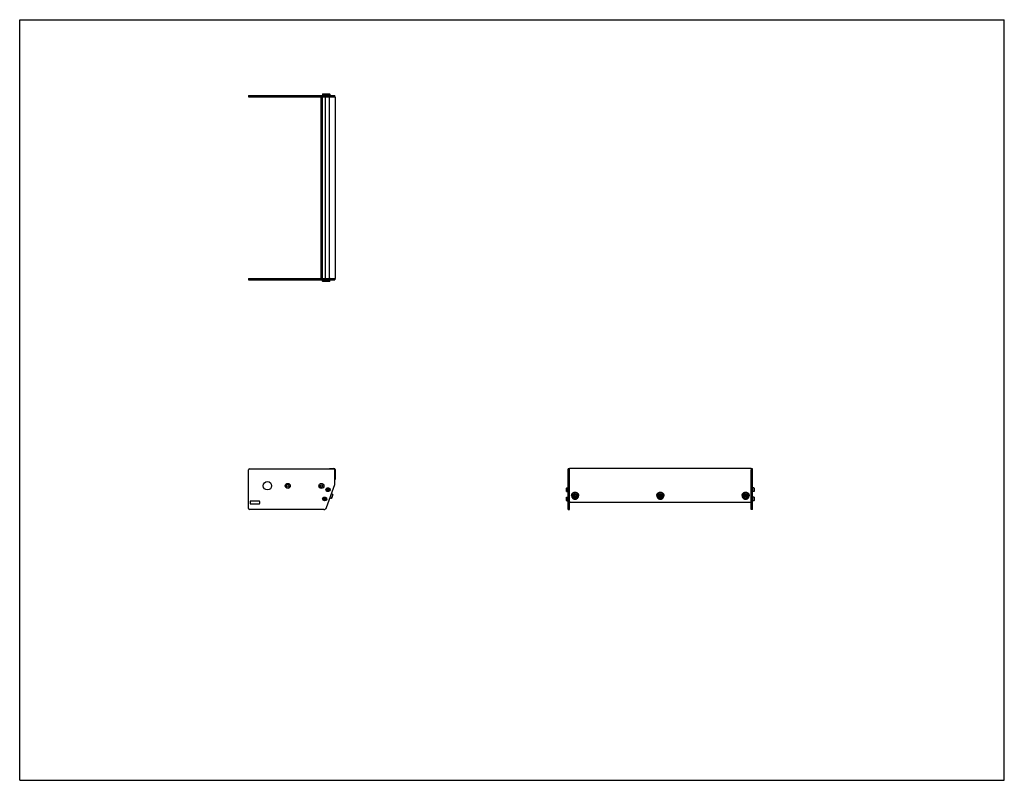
# Model space of a CAD drawing. Header units: inches. Extents: x 0 to 88, y 0 to 68.
import ezdxf

# ---------------------------------------------------------------- set-up
doc = ezdxf.new("R2010")
doc.units = ezdxf.units.IN
doc.header["$LTSCALE"] = 4.84
doc.header["$MEASUREMENT"] = 0
doc.layers.get('0').update_dxf_attribs({"linetype": 'CONTINUOUS'})
for name, color, linetype in [('351200_DEFAULT_AS_MACHINED__BL0', 7, 'CONTINUOUS'), ('351201_BL1', 7, 'CONTINUOUS'), ('351202_WW_351202_16_BL5', 7, 'CONTINUOUS'), ('351203_WW_351203_16_BL8', 7, 'CONTINUOUS'), ('605279P_BL11', 7, 'CONTINUOUS'), ('605279P_BL13', 7, 'CONTINUOUS'), ('605279P_BL9', 7, 'CONTINUOUS'), ('9505XXM_950512M_BL2', 7, 'CONTINUOUS'), ('9505XXM_950512M_BL3', 7, 'CONTINUOUS'), ('9505XXM_950512M_BL6', 7, 'CONTINUOUS'), ('9505XXM_950512M_BL7', 7, 'CONTINUOUS'), ('9506XXM_950612M_BL10', 7, 'CONTINUOUS'), ('9506XXM_950612M_BL12', 7, 'CONTINUOUS'), ('9506XXM_950612M_BL4', 7, 'CONTINUOUS')]:
    doc.layers.add(name, color=color, linetype=linetype)

# ---------------------------------------------------------------- blocks, each defined once
blk = doc.blocks.new('351200_DEFAULT_AS_MACHINED__BL0', base_point=(34.801, 34.538))
at = {"layer": '351200_DEFAULT_AS_MACHINED__BL0', "color": 7, "linetype": 'CONTINUOUS'}
for p, q in [((20.46, 44.863), (27.744, 44.863)), ((20.46, 44.863), (20.46, 44.743)), ((20.46, 44.743), (28.18, 44.743)), ((28.18, 44.863), (28.18, 44.743)), ((20.46, 24.303), (20.46, 27.745)), ((20.55, 27.835), (28.09, 27.835)), ((28.18, 26.476), (28.18, 27.745)), ((49.021, 24.213), (49.021, 27.835)), ((49.141, 27.835), (49.021, 27.835)), ((49.141, 24.213), (49.141, 27.76)), ((27.422, 24.378), (28.175, 26.445)), ((27.664, 26.09), (27.676, 26.09)), ((27.664, 25.871), (27.676, 25.871)), ((20.585, 24.903), (20.585, 24.773)), ((21.4, 24.963), (20.645, 24.963)), ((20.645, 24.713), (21.4, 24.713)), ((21.46, 24.773), (21.46, 24.903)), ((27.365, 25.268), (27.377, 25.268)), ((27.365, 25.049), (27.377, 25.049)), ((27.188, 24.213), (20.55, 24.213)), ((49.021, 24.213), (49.141, 24.213))]:
    blk.add_line(p, q, dxfattribs=at)
for centre, radius in [((22.14, 26.33), 0.375), ((23.96, 26.324), 0.226), ((23.96, 26.324), 0.11), ((26.96, 26.313), 0.226), ((26.96, 26.313), 0.11)]:
    blk.add_circle(centre, radius, dxfattribs=at)
for centre, radius, start, end in [((20.55, 27.745), 0.09, 90, 180), ((28.09, 27.745), 0.09, 0, 90), ((28.09, 26.476), 0.09, 340, 360), ((27.676, 25.98), 0.11, 270, 90), ((20.645, 24.903), 0.06, 90, 180), ((20.645, 24.773), 0.06, 180, 270), ((21.4, 24.903), 0.06, 0, 90), ((21.4, 24.773), 0.06, 270, 360), ((27.377, 25.158), 0.11, 270, 90), ((20.55, 24.303), 0.09, 180, 270), ((27.188, 24.463), 0.25, 270, 340)]:
    blk.add_arc(centre, radius, start, end, dxfattribs=at)
blk = doc.blocks.new('351201_BL1', base_point=(42.979, 42.716))
at = {"layer": '351201_BL1', "color": 7, "linetype": 'CONTINUOUS'}
for p, q in [((20.46, 61.219), (20.46, 61.099)), ((20.46, 61.219), (28.18, 61.219)), ((20.46, 61.099), (27.744, 61.099)), ((28.18, 61.099), (28.18, 61.219)), ((65.497, 27.835), (65.377, 27.835)), ((65.377, 24.212), (65.377, 27.76)), ((65.497, 24.212), (65.497, 27.835)), ((21.4, 24.962), (20.645, 24.962)), ((27.187, 24.212), (20.55, 24.212)), ((65.497, 24.212), (65.377, 24.212))]:
    blk.add_line(p, q, dxfattribs=at)
for centre, start, end in [((23.96, 26.323), 0, 180), ((26.96, 26.323), 182.53389, 357.3372)]:
    blk.add_arc(centre, 0.11, start, end, dxfattribs=at)
blk = doc.blocks.new('9505XXM_950512M_BL2', base_point=(38.046, 34.867))
at = {"layer": '9505XXM_950512M_BL2', "color": 7, "linetype": 'CONTINUOUS'}
for p, q in [((27.071, 44.625), (27.071, 44.743)), ((27.371, 44.625), (27.071, 44.625)), ((27.091, 44.605), (27.071, 44.625)), ((27.386, 44.605), (27.091, 44.605)), ((27.386, 44.605), (27.388, 44.607)), ((27.173, 25.175), (27.221, 25.224)), ((27.191, 25.11), (27.173, 25.175)), ((27.257, 25.092), (27.191, 25.11)), ((27.221, 25.224), (27.287, 25.207)), ((27.305, 25.141), (27.257, 25.092)), ((27.287, 25.207), (27.305, 25.141)), ((48.883, 25.306), (48.903, 25.325)), ((48.883, 25.011), (48.883, 25.306)), ((48.883, 25.011), (48.903, 24.991)), ((48.903, 24.991), (48.903, 25.325)), ((48.903, 25.325), (49.021, 25.325)), ((48.903, 24.991), (49.021, 24.991))]:
    blk.add_line(p, q, dxfattribs=at)
for radius in [0.167, 0.148, 0.0682]:
    blk.add_circle((27.239, 25.158), radius, dxfattribs=at)
blk = doc.blocks.new('9505XXM_950512M_BL3', base_point=(38.196, 35.278))
at = {"layer": '9505XXM_950512M_BL3', "color": 7, "linetype": 'CONTINUOUS'}
for p, q in [((27.371, 44.625), (27.371, 44.743)), ((27.705, 44.625), (27.371, 44.625)), ((27.39, 44.605), (27.371, 44.625)), ((27.686, 44.605), (27.39, 44.605)), ((27.686, 44.605), (27.705, 44.625)), ((27.705, 44.625), (27.705, 44.743)), ((27.47, 25.987), (27.51, 26.042)), ((27.498, 25.925), (27.47, 25.987)), ((27.566, 25.918), (27.498, 25.925)), ((27.51, 26.042), (27.578, 26.036)), ((27.606, 25.974), (27.566, 25.918)), ((27.578, 26.036), (27.606, 25.974)), ((48.883, 26.128), (48.903, 26.148)), ((48.883, 25.833), (48.883, 26.128)), ((48.883, 25.833), (48.903, 25.813)), ((48.903, 25.813), (48.903, 26.148)), ((48.903, 26.148), (49.021, 26.148)), ((48.903, 25.813), (49.021, 25.813))]:
    blk.add_line(p, q, dxfattribs=at)
for radius in [0.167, 0.148, 0.0682]:
    blk.add_circle((27.538, 25.98), radius, dxfattribs=at)
blk = doc.blocks.new('9506XXM_950612M_BL4', base_point=(38.786, 25.403))
at = {"layer": '9506XXM_950612M_BL4', "color": 7, "linetype": 'CONTINUOUS'}
for p, q in [((27.978, 25.564), (27.843, 25.194)), ((27.978, 25.564), (27.869, 25.604)), ((27.99, 25.539), (27.869, 25.206)), ((27.99, 25.539), (27.978, 25.564)), ((27.843, 25.194), (27.734, 25.234)), ((27.869, 25.206), (27.843, 25.194)), ((49.444, 25.379), (49.444, 25.426)), ((49.554, 25.347), (49.574, 25.43)), ((49.621, 25.289), (49.554, 25.347)), ((49.562, 25.38), (49.621, 25.329)), ((49.574, 25.43), (49.66, 25.456)), ((49.621, 25.329), (49.708, 25.355)), ((49.621, 25.289), (49.621, 25.329)), ((49.708, 25.315), (49.621, 25.289)), ((49.66, 25.456), (49.728, 25.398)), ((49.72, 25.405), (49.708, 25.355)), ((49.728, 25.398), (49.708, 25.315)), ((49.708, 25.315), (49.708, 25.355)), ((49.838, 25.379), (49.838, 25.426))]:
    blk.add_line(p, q, dxfattribs=at)
for centre, start, end in [((49.618, 25.426), 166.80005, 179.98872), ((49.618, 25.379), 166.80001, 179.9898), ((49.663, 25.379), 346.80001, 359.9898)]:
    blk.add_arc(centre, 0.174, start, end, dxfattribs=at)
for points, knots in [([(49.449, 25.466), (49.45, 25.472), (49.453, 25.483), (49.459, 25.498), (49.467, 25.514), (49.476, 25.528), (49.487, 25.542), (49.499, 25.555), (49.512, 25.566), (49.526, 25.577), (49.541, 25.586), (49.557, 25.594), (49.574, 25.6), (49.591, 25.605), (49.608, 25.609), (49.626, 25.611), (49.644, 25.612), (49.662, 25.61), (49.68, 25.608), (49.697, 25.604), (49.714, 25.598), (49.731, 25.591), (49.746, 25.583), (49.761, 25.573), (49.775, 25.562), (49.788, 25.55), (49.799, 25.537), (49.809, 25.523), (49.818, 25.508), (49.825, 25.493), (49.831, 25.476), (49.835, 25.46), (49.837, 25.443), (49.838, 25.432), (49.838, 25.426)], [0, 0, 0, 0, 0.030332, 0.060782, 0.091353, 0.122073, 0.15296, 0.18402, 0.215256, 0.246667, 0.278245, 0.309974, 0.341837, 0.37381, 0.405869, 0.437983, 0.470123, 0.502257, 0.534355, 0.566385, 0.59832, 0.630136, 0.66181, 0.693327, 0.724674, 0.755844, 0.786839, 0.817663, 0.848327, 0.878848, 0.909248, 0.939554, 0.969795, 1, 1, 1, 1]), ([(49.838, 25.379), (49.838, 25.385), (49.837, 25.396), (49.835, 25.413), (49.831, 25.429), (49.825, 25.445), (49.818, 25.461), (49.809, 25.476), (49.799, 25.49), (49.788, 25.503), (49.775, 25.515), (49.761, 25.526), (49.746, 25.536), (49.731, 25.544), (49.714, 25.551), (49.697, 25.557), (49.68, 25.561), (49.662, 25.563), (49.644, 25.564), (49.626, 25.564), (49.608, 25.562), (49.591, 25.558), (49.574, 25.553), (49.557, 25.547), (49.541, 25.539), (49.526, 25.53), (49.512, 25.519), (49.499, 25.508), (49.487, 25.495), (49.476, 25.481), (49.467, 25.467), (49.459, 25.451), (49.453, 25.435), (49.45, 25.424), (49.449, 25.419)], [0, 0, 0, 0, 0.030205, 0.060446, 0.090752, 0.121152, 0.151673, 0.182337, 0.213161, 0.244155, 0.275326, 0.306673, 0.33819, 0.369864, 0.40168, 0.433615, 0.465646, 0.497743, 0.529877, 0.562017, 0.594131, 0.62619, 0.658164, 0.690027, 0.721756, 0.753333, 0.784744, 0.81598, 0.84704, 0.877927, 0.908647, 0.939218, 0.969668, 1, 1, 1, 1]), ([(49.814, 25.337), (49.815, 25.342), (49.817, 25.353), (49.818, 25.369), (49.818, 25.385), (49.816, 25.402), (49.812, 25.418), (49.806, 25.433), (49.799, 25.448), (49.79, 25.462), (49.78, 25.476), (49.769, 25.488), (49.756, 25.499), (49.742, 25.509), (49.728, 25.518), (49.712, 25.525), (49.696, 25.531), (49.679, 25.535), (49.662, 25.538), (49.645, 25.539), (49.627, 25.539), (49.61, 25.537), (49.593, 25.533), (49.576, 25.528), (49.561, 25.521), (49.545, 25.513), (49.531, 25.504), (49.518, 25.493), (49.506, 25.481), (49.495, 25.468), (49.486, 25.454), (49.478, 25.439), (49.472, 25.424), (49.469, 25.414), (49.468, 25.408)], [0, 0, 0, 0, 0.03032, 0.060609, 0.090881, 0.121183, 0.151554, 0.182026, 0.212631, 0.243393, 0.27433, 0.305453, 0.336767, 0.368267, 0.399944, 0.431781, 0.463755, 0.495839, 0.528, 0.560204, 0.592416, 0.6246, 0.656719, 0.688743, 0.720639, 0.752385, 0.783961, 0.815353, 0.846554, 0.877567, 0.908398, 0.939064, 0.969597, 1, 1, 1, 1]), ([(49.444, 25.379), (49.444, 25.374), (49.445, 25.362), (49.447, 25.345), (49.451, 25.329), (49.457, 25.313), (49.464, 25.297), (49.473, 25.283), (49.483, 25.269), (49.494, 25.255), (49.507, 25.243), (49.521, 25.232), (49.535, 25.223), (49.551, 25.214), (49.567, 25.207), (49.584, 25.202), (49.602, 25.198), (49.62, 25.195), (49.638, 25.194), (49.656, 25.194), (49.673, 25.196), (49.691, 25.2), (49.708, 25.205), (49.725, 25.212), (49.741, 25.219), (49.756, 25.229), (49.77, 25.239), (49.783, 25.251), (49.795, 25.264), (49.806, 25.277), (49.815, 25.292), (49.823, 25.307), (49.829, 25.323), (49.832, 25.334), (49.833, 25.339)], [0, 0, 0, 0, 0.030205, 0.060446, 0.090752, 0.121152, 0.151673, 0.182337, 0.213161, 0.244155, 0.275326, 0.306673, 0.33819, 0.369864, 0.40168, 0.433615, 0.465646, 0.497743, 0.529877, 0.562017, 0.594131, 0.62619, 0.658164, 0.690027, 0.721756, 0.753333, 0.784744, 0.81598, 0.84704, 0.877927, 0.908647, 0.939218, 0.969668, 1, 1, 1, 1]), ([(49.468, 25.408), (49.467, 25.403), (49.465, 25.392), (49.464, 25.376), (49.464, 25.359), (49.466, 25.343), (49.47, 25.327), (49.476, 25.312), (49.483, 25.297), (49.491, 25.283), (49.502, 25.269), (49.513, 25.257), (49.526, 25.246), (49.539, 25.236), (49.554, 25.227), (49.57, 25.22), (49.586, 25.214), (49.603, 25.21), (49.62, 25.207), (49.637, 25.206), (49.655, 25.206), (49.672, 25.208), (49.689, 25.212), (49.705, 25.217), (49.721, 25.224), (49.736, 25.232), (49.751, 25.241), (49.764, 25.252), (49.776, 25.264), (49.786, 25.277), (49.796, 25.291), (49.803, 25.305), (49.81, 25.321), (49.813, 25.331), (49.814, 25.337)], [0, 0, 0, 0, 0.03032, 0.060609, 0.090881, 0.121183, 0.151554, 0.182026, 0.212631, 0.243393, 0.27433, 0.305453, 0.336767, 0.368267, 0.399944, 0.431781, 0.463755, 0.495839, 0.528, 0.560204, 0.592416, 0.6246, 0.656719, 0.688743, 0.720639, 0.752385, 0.783961, 0.815353, 0.846554, 0.877567, 0.908398, 0.939064, 0.969597, 1, 1, 1, 1])]:
    blk.add_open_spline(points, degree=3, knots=knots, dxfattribs=at)
blk = doc.blocks.new('351202_WW_351202_16_BL5', base_point=(46.529, 42.99))
at = {"layer": '351202_WW_351202_16_BL5', "color": 7, "linetype": 'CONTINUOUS'}
for p, q in [((27.681, 44.926), (27.681, 61.037)), ((27.744, 61.099), (28.181, 61.099)), ((28.181, 61.099), (28.181, 44.863)), ((27.744, 44.863), (28.181, 44.863)), ((27.681, 27.877), (28.085, 27.877)), ((27.681, 27.877), (27.681, 27.835)), ((28.181, 27.781), (28.181, 26.894)), ((49.141, 26.861), (49.141, 27.877)), ((65.377, 27.877), (49.141, 27.877)), ((65.377, 27.877), (65.377, 26.861)), ((49.203, 24.88), (65.314, 24.88))]:
    blk.add_line(p, q, dxfattribs=at)
for centre, radius, start, end in [((27.744, 61.037), 0.0625, 90, 180), ((27.744, 44.926), 0.0625, 180, 270), ((28.085, 27.781), 0.096, 0, 90), ((49.198, 24.94), 0.0576, 204.01246, 215.57455), ((65.319, 24.94), 0.0576, 324.42545, 335.98754)]:
    blk.add_arc(centre, radius, start, end, dxfattribs=at)
for points, knots in [([(49.141, 24.939), (49.141, 24.937), (49.141, 24.929), (49.143, 24.921), (49.146, 24.916)], [0, 0, 0, 0, 0.248917, 1, 1, 1, 1]), ([(49.152, 24.906), (49.154, 24.902), (49.161, 24.895), (49.178, 24.884), (49.193, 24.88), (49.203, 24.88)], [0, 0, 0, 0, 0.245986, 0.495764, 1, 1, 1, 1]), ([(65.314, 24.88), (65.325, 24.88), (65.34, 24.884), (65.357, 24.895), (65.363, 24.902), (65.366, 24.906)], [0, 0, 0, 0, 0.504236, 0.754014, 1, 1, 1, 1]), ([(65.372, 24.916), (65.373, 24.918), (65.376, 24.925), (65.377, 24.933), (65.377, 24.939)], [0, 0, 0, 0, 0.252245, 1, 1, 1, 1])]:
    blk.add_open_spline(points, degree=3, knots=knots, dxfattribs=at)
blk = doc.blocks.new('9505XXM_950512M_BL6', base_point=(46.353, 43.174))
at = {"layer": '9505XXM_950512M_BL6', "color": 7, "linetype": 'CONTINUOUS'}
for p, q in [((27.091, 61.357), (27.071, 61.337)), ((27.071, 61.337), (27.071, 61.219)), ((27.071, 61.337), (27.371, 61.337)), ((27.091, 61.357), (27.386, 61.357)), ((27.386, 61.357), (27.388, 61.355)), ((65.615, 25.325), (65.497, 25.325)), ((65.615, 24.991), (65.497, 24.991)), ((65.635, 25.306), (65.615, 25.325)), ((65.615, 25.325), (65.615, 24.991)), ((65.635, 25.011), (65.615, 24.991)), ((65.635, 25.306), (65.635, 25.011))]:
    blk.add_line(p, q, dxfattribs=at)
blk = doc.blocks.new('9505XXM_950512M_BL7', base_point=(46.503, 43.585))
at = {"layer": '9505XXM_950512M_BL7', "color": 7, "linetype": 'CONTINUOUS'}
for p, q in [((27.39, 61.357), (27.371, 61.337)), ((27.371, 61.337), (27.371, 61.219)), ((27.371, 61.337), (27.705, 61.337)), ((27.39, 61.357), (27.686, 61.357)), ((27.686, 61.357), (27.705, 61.337)), ((27.705, 61.337), (27.705, 61.219)), ((65.615, 26.148), (65.497, 26.148)), ((65.615, 25.813), (65.497, 25.813)), ((65.635, 26.128), (65.615, 26.148)), ((65.615, 26.148), (65.615, 25.813)), ((65.635, 25.833), (65.615, 25.813)), ((65.635, 26.128), (65.635, 25.833))]:
    blk.add_line(p, q, dxfattribs=at)
blk = doc.blocks.new('351203_WW_351203_16_BL8', base_point=(46.165, 42.986))
at = {"layer": '351203_WW_351203_16_BL8', "color": 7, "linetype": 'CONTINUOUS'}
for p, q in [((26.954, 44.863), (26.954, 61.099)), ((27.052, 44.863), (27.052, 61.099)), ((27.334, 44.863), (27.334, 61.099)), ((49.141, 24.873), (65.377, 24.873))]:
    blk.add_line(p, q, dxfattribs=at)
blk = doc.blocks.new('605279P_BL9', base_point=(49.641, 25.447))
at = {"layer": '605279P_BL9', "color": 7, "linetype": 'CONTINUOUS'}
for p, q in [((49.331, 25.467), (49.331, 25.426)), ((49.951, 25.467), (49.951, 25.426))]:
    blk.add_line(p, q, dxfattribs=at)
for points, knots in [([(49.331, 25.467), (49.331, 25.477), (49.332, 25.491), (49.334, 25.51), (49.338, 25.529), (49.344, 25.552), (49.352, 25.575), (49.361, 25.592), (49.37, 25.609), (49.383, 25.63), (49.401, 25.653), (49.421, 25.674), (49.444, 25.693), (49.468, 25.71), (49.495, 25.725), (49.522, 25.737), (49.551, 25.747), (49.58, 25.754), (49.611, 25.758), (49.631, 25.759), (49.641, 25.759)], [0, 0, 0, 0, 0.060549, 0.090858, 0.121196, 0.181972, 0.242965, 0.273571, 0.304253, 0.365843, 0.42779, 0.490111, 0.552814, 0.615888, 0.679309, 0.743041, 0.807038, 0.871237, 0.935591, 1, 1, 1, 1]), ([(49.641, 25.718), (49.631, 25.718), (49.611, 25.717), (49.58, 25.712), (49.551, 25.706), (49.522, 25.696), (49.495, 25.684), (49.468, 25.669), (49.444, 25.652), (49.421, 25.633), (49.401, 25.611), (49.383, 25.588), (49.37, 25.568), (49.361, 25.551), (49.352, 25.534), (49.344, 25.511), (49.338, 25.488), (49.334, 25.469), (49.332, 25.45), (49.331, 25.436), (49.331, 25.426)], [0, 0, 0, 0, 0.064409, 0.128763, 0.192962, 0.256958, 0.32069, 0.384111, 0.447185, 0.509888, 0.57221, 0.634156, 0.695746, 0.726428, 0.757035, 0.818028, 0.878804, 0.909142, 0.939451, 1, 1, 1, 1]), ([(49.641, 25.759), (49.651, 25.759), (49.671, 25.758), (49.701, 25.754), (49.731, 25.747), (49.76, 25.737), (49.787, 25.725), (49.813, 25.71), (49.838, 25.693), (49.86, 25.674), (49.881, 25.653), (49.899, 25.63), (49.912, 25.609), (49.921, 25.592), (49.929, 25.575), (49.938, 25.552), (49.944, 25.529), (49.948, 25.51), (49.95, 25.491), (49.951, 25.477), (49.951, 25.467)], [0, 0, 0, 0, 0.064409, 0.128763, 0.192962, 0.256958, 0.32069, 0.384111, 0.447185, 0.509888, 0.57221, 0.634156, 0.695746, 0.726428, 0.757035, 0.818028, 0.878804, 0.909142, 0.939451, 1, 1, 1, 1]), ([(49.951, 25.426), (49.951, 25.436), (49.95, 25.45), (49.948, 25.469), (49.944, 25.488), (49.938, 25.511), (49.929, 25.534), (49.921, 25.551), (49.912, 25.568), (49.899, 25.588), (49.881, 25.611), (49.86, 25.633), (49.838, 25.652), (49.813, 25.669), (49.787, 25.684), (49.76, 25.696), (49.731, 25.706), (49.701, 25.712), (49.671, 25.717), (49.651, 25.718), (49.641, 25.718)], [0, 0, 0, 0, 0.060549, 0.090858, 0.121196, 0.181972, 0.242965, 0.273571, 0.304253, 0.365843, 0.42779, 0.490111, 0.552814, 0.615888, 0.679309, 0.743041, 0.807038, 0.871237, 0.935591, 1, 1, 1, 1]), ([(49.331, 25.426), (49.331, 25.417), (49.332, 25.402), (49.334, 25.384), (49.338, 25.365), (49.344, 25.342), (49.352, 25.319), (49.361, 25.302), (49.37, 25.285), (49.383, 25.264), (49.401, 25.241), (49.421, 25.22), (49.444, 25.201), (49.468, 25.184), (49.495, 25.169), (49.522, 25.157), (49.551, 25.147), (49.58, 25.14), (49.611, 25.136), (49.631, 25.135), (49.641, 25.135)], [0, 0, 0, 0, 0.060549, 0.090858, 0.121196, 0.181972, 0.242965, 0.273571, 0.304253, 0.365843, 0.42779, 0.490111, 0.552814, 0.615888, 0.679309, 0.743041, 0.807038, 0.871237, 0.935591, 1, 1, 1, 1]), ([(49.641, 25.135), (49.651, 25.135), (49.671, 25.136), (49.701, 25.14), (49.731, 25.147), (49.76, 25.157), (49.787, 25.169), (49.813, 25.184), (49.838, 25.201), (49.86, 25.22), (49.881, 25.241), (49.899, 25.264), (49.912, 25.285), (49.921, 25.302), (49.929, 25.319), (49.938, 25.342), (49.944, 25.365), (49.948, 25.384), (49.95, 25.402), (49.951, 25.417), (49.951, 25.426)], [0, 0, 0, 0, 0.064409, 0.128763, 0.192962, 0.256958, 0.32069, 0.384111, 0.447185, 0.509888, 0.57221, 0.634156, 0.695746, 0.726428, 0.757035, 0.818028, 0.878804, 0.909142, 0.939451, 1, 1, 1, 1])]:
    blk.add_open_spline(points, degree=3, knots=knots, dxfattribs=at)
blk = doc.blocks.new('9506XXM_950612M_BL10', base_point=(57.259, 25.403))
at = {"layer": '9506XXM_950612M_BL10', "color": 7, "linetype": 'CONTINUOUS'}
for p, q in [((57.062, 25.379), (57.062, 25.426)), ((57.172, 25.347), (57.192, 25.43)), ((57.239, 25.289), (57.172, 25.347)), ((57.18, 25.38), (57.239, 25.329)), ((57.192, 25.43), (57.278, 25.456)), ((57.239, 25.329), (57.326, 25.355)), ((57.239, 25.289), (57.239, 25.329)), ((57.326, 25.315), (57.239, 25.289)), ((57.278, 25.456), (57.346, 25.398)), ((57.338, 25.405), (57.326, 25.355)), ((57.346, 25.398), (57.326, 25.315)), ((57.326, 25.315), (57.326, 25.355)), ((57.456, 25.379), (57.456, 25.426))]:
    blk.add_line(p, q, dxfattribs=at)
for centre, start, end in [((57.236, 25.426), 166.80005, 179.98872), ((57.236, 25.379), 166.80001, 179.9898), ((57.281, 25.379), 346.80001, 359.9898)]:
    blk.add_arc(centre, 0.174, start, end, dxfattribs=at)
for points, knots in [([(57.067, 25.466), (57.068, 25.472), (57.071, 25.483), (57.077, 25.498), (57.085, 25.514), (57.094, 25.528), (57.105, 25.542), (57.117, 25.555), (57.13, 25.566), (57.144, 25.577), (57.159, 25.586), (57.175, 25.594), (57.192, 25.6), (57.209, 25.605), (57.226, 25.609), (57.244, 25.611), (57.262, 25.612), (57.28, 25.61), (57.298, 25.608), (57.315, 25.604), (57.332, 25.598), (57.349, 25.591), (57.364, 25.583), (57.379, 25.573), (57.393, 25.562), (57.406, 25.55), (57.417, 25.537), (57.427, 25.523), (57.436, 25.508), (57.443, 25.493), (57.449, 25.476), (57.453, 25.46), (57.455, 25.443), (57.456, 25.432), (57.456, 25.426)], [0, 0, 0, 0, 0.030332, 0.060782, 0.091353, 0.122073, 0.15296, 0.18402, 0.215256, 0.246667, 0.278245, 0.309974, 0.341837, 0.37381, 0.405869, 0.437983, 0.470123, 0.502257, 0.534355, 0.566385, 0.59832, 0.630136, 0.66181, 0.693327, 0.724674, 0.755844, 0.786839, 0.817663, 0.848327, 0.878848, 0.909248, 0.939554, 0.969795, 1, 1, 1, 1]), ([(57.456, 25.379), (57.456, 25.385), (57.455, 25.396), (57.453, 25.413), (57.449, 25.429), (57.443, 25.445), (57.436, 25.461), (57.427, 25.476), (57.417, 25.49), (57.406, 25.503), (57.393, 25.515), (57.379, 25.526), (57.364, 25.536), (57.349, 25.544), (57.332, 25.551), (57.315, 25.557), (57.298, 25.561), (57.28, 25.563), (57.262, 25.564), (57.244, 25.564), (57.226, 25.562), (57.209, 25.558), (57.192, 25.553), (57.175, 25.547), (57.159, 25.539), (57.144, 25.53), (57.13, 25.519), (57.117, 25.508), (57.105, 25.495), (57.094, 25.481), (57.085, 25.467), (57.077, 25.451), (57.071, 25.435), (57.068, 25.424), (57.067, 25.419)], [0, 0, 0, 0, 0.030205, 0.060446, 0.090752, 0.121152, 0.151673, 0.182337, 0.213161, 0.244155, 0.275326, 0.306673, 0.33819, 0.369864, 0.40168, 0.433615, 0.465646, 0.497743, 0.529877, 0.562017, 0.594131, 0.62619, 0.658164, 0.690027, 0.721756, 0.753333, 0.784744, 0.81598, 0.84704, 0.877927, 0.908647, 0.939218, 0.969668, 1, 1, 1, 1]), ([(57.432, 25.337), (57.433, 25.342), (57.435, 25.353), (57.436, 25.369), (57.436, 25.385), (57.434, 25.402), (57.43, 25.418), (57.424, 25.433), (57.417, 25.448), (57.408, 25.462), (57.398, 25.476), (57.387, 25.488), (57.374, 25.499), (57.36, 25.509), (57.346, 25.518), (57.33, 25.525), (57.314, 25.531), (57.297, 25.535), (57.28, 25.538), (57.263, 25.539), (57.245, 25.539), (57.228, 25.537), (57.211, 25.533), (57.194, 25.528), (57.179, 25.521), (57.163, 25.513), (57.149, 25.504), (57.136, 25.493), (57.124, 25.481), (57.113, 25.468), (57.104, 25.454), (57.096, 25.439), (57.09, 25.424), (57.087, 25.414), (57.086, 25.408)], [0, 0, 0, 0, 0.03032, 0.060609, 0.090881, 0.121183, 0.151554, 0.182026, 0.212631, 0.243393, 0.27433, 0.305453, 0.336767, 0.368267, 0.399944, 0.431781, 0.463755, 0.495839, 0.528, 0.560204, 0.592416, 0.6246, 0.656719, 0.688743, 0.720639, 0.752385, 0.783961, 0.815353, 0.846554, 0.877567, 0.908398, 0.939064, 0.969597, 1, 1, 1, 1]), ([(57.062, 25.379), (57.062, 25.374), (57.063, 25.362), (57.065, 25.345), (57.069, 25.329), (57.075, 25.313), (57.082, 25.297), (57.091, 25.283), (57.101, 25.269), (57.112, 25.255), (57.125, 25.243), (57.139, 25.232), (57.153, 25.223), (57.169, 25.214), (57.185, 25.207), (57.202, 25.202), (57.22, 25.198), (57.238, 25.195), (57.256, 25.194), (57.274, 25.194), (57.291, 25.196), (57.309, 25.2), (57.326, 25.205), (57.343, 25.212), (57.359, 25.219), (57.374, 25.229), (57.388, 25.239), (57.401, 25.251), (57.413, 25.264), (57.424, 25.277), (57.433, 25.292), (57.441, 25.307), (57.447, 25.323), (57.45, 25.334), (57.451, 25.339)], [0, 0, 0, 0, 0.030205, 0.060446, 0.090752, 0.121152, 0.151673, 0.182337, 0.213161, 0.244155, 0.275326, 0.306673, 0.33819, 0.369864, 0.40168, 0.433615, 0.465646, 0.497743, 0.529877, 0.562017, 0.594131, 0.62619, 0.658164, 0.690027, 0.721756, 0.753333, 0.784744, 0.81598, 0.84704, 0.877927, 0.908647, 0.939218, 0.969668, 1, 1, 1, 1]), ([(57.086, 25.408), (57.085, 25.403), (57.083, 25.392), (57.082, 25.376), (57.082, 25.359), (57.084, 25.343), (57.088, 25.327), (57.094, 25.312), (57.101, 25.297), (57.109, 25.283), (57.12, 25.269), (57.131, 25.257), (57.144, 25.246), (57.157, 25.236), (57.172, 25.227), (57.188, 25.22), (57.204, 25.214), (57.221, 25.21), (57.238, 25.207), (57.255, 25.206), (57.273, 25.206), (57.29, 25.208), (57.307, 25.212), (57.323, 25.217), (57.339, 25.224), (57.354, 25.232), (57.369, 25.241), (57.382, 25.252), (57.394, 25.264), (57.404, 25.277), (57.414, 25.291), (57.421, 25.305), (57.428, 25.321), (57.431, 25.331), (57.432, 25.337)], [0, 0, 0, 0, 0.03032, 0.060609, 0.090881, 0.121183, 0.151554, 0.182026, 0.212631, 0.243393, 0.27433, 0.305453, 0.336767, 0.368267, 0.399944, 0.431781, 0.463755, 0.495839, 0.528, 0.560204, 0.592416, 0.6246, 0.656719, 0.688743, 0.720639, 0.752385, 0.783961, 0.815353, 0.846554, 0.877567, 0.908398, 0.939064, 0.969597, 1, 1, 1, 1])]:
    blk.add_open_spline(points, degree=3, knots=knots, dxfattribs=at)
blk = doc.blocks.new('605279P_BL11', base_point=(57.259, 25.447))
at = {"layer": '605279P_BL11', "color": 7, "linetype": 'CONTINUOUS'}
for p, q in [((56.949, 25.467), (56.949, 25.426)), ((57.569, 25.467), (57.569, 25.426))]:
    blk.add_line(p, q, dxfattribs=at)
for points, knots in [([(56.949, 25.467), (56.949, 25.477), (56.95, 25.491), (56.952, 25.51), (56.956, 25.529), (56.962, 25.552), (56.97, 25.575), (56.979, 25.592), (56.988, 25.609), (57.001, 25.63), (57.019, 25.653), (57.039, 25.674), (57.062, 25.693), (57.086, 25.71), (57.113, 25.725), (57.14, 25.737), (57.169, 25.747), (57.198, 25.754), (57.229, 25.758), (57.249, 25.759), (57.259, 25.759)], [0, 0, 0, 0, 0.060549, 0.090858, 0.121196, 0.181972, 0.242965, 0.273571, 0.304253, 0.365843, 0.42779, 0.490111, 0.552814, 0.615888, 0.679309, 0.743041, 0.807038, 0.871237, 0.935591, 1, 1, 1, 1]), ([(57.259, 25.718), (57.249, 25.718), (57.229, 25.717), (57.198, 25.712), (57.169, 25.706), (57.14, 25.696), (57.113, 25.684), (57.086, 25.669), (57.062, 25.652), (57.039, 25.633), (57.019, 25.611), (57.001, 25.588), (56.988, 25.568), (56.979, 25.551), (56.97, 25.534), (56.962, 25.511), (56.956, 25.488), (56.952, 25.469), (56.95, 25.45), (56.949, 25.436), (56.949, 25.426)], [0, 0, 0, 0, 0.064409, 0.128763, 0.192962, 0.256958, 0.32069, 0.384111, 0.447185, 0.509888, 0.57221, 0.634156, 0.695746, 0.726428, 0.757035, 0.818028, 0.878804, 0.909142, 0.939451, 1, 1, 1, 1]), ([(57.259, 25.759), (57.269, 25.759), (57.289, 25.758), (57.319, 25.754), (57.349, 25.747), (57.378, 25.737), (57.405, 25.725), (57.431, 25.71), (57.456, 25.693), (57.478, 25.674), (57.499, 25.653), (57.517, 25.63), (57.53, 25.609), (57.539, 25.592), (57.547, 25.575), (57.556, 25.552), (57.562, 25.529), (57.566, 25.51), (57.568, 25.491), (57.569, 25.477), (57.569, 25.467)], [0, 0, 0, 0, 0.064409, 0.128763, 0.192962, 0.256958, 0.32069, 0.384111, 0.447185, 0.509888, 0.57221, 0.634156, 0.695746, 0.726428, 0.757035, 0.818028, 0.878804, 0.909142, 0.939451, 1, 1, 1, 1]), ([(57.569, 25.426), (57.569, 25.436), (57.568, 25.45), (57.566, 25.469), (57.562, 25.488), (57.556, 25.511), (57.547, 25.534), (57.539, 25.551), (57.53, 25.568), (57.517, 25.588), (57.499, 25.611), (57.478, 25.633), (57.456, 25.652), (57.431, 25.669), (57.405, 25.684), (57.378, 25.696), (57.349, 25.706), (57.319, 25.712), (57.289, 25.717), (57.269, 25.718), (57.259, 25.718)], [0, 0, 0, 0, 0.060549, 0.090858, 0.121196, 0.181972, 0.242965, 0.273571, 0.304253, 0.365843, 0.42779, 0.490111, 0.552814, 0.615888, 0.679309, 0.743041, 0.807038, 0.871237, 0.935591, 1, 1, 1, 1]), ([(56.949, 25.426), (56.949, 25.417), (56.95, 25.402), (56.952, 25.384), (56.956, 25.365), (56.962, 25.342), (56.97, 25.319), (56.979, 25.302), (56.988, 25.285), (57.001, 25.264), (57.019, 25.241), (57.039, 25.22), (57.062, 25.201), (57.086, 25.184), (57.113, 25.169), (57.14, 25.157), (57.169, 25.147), (57.198, 25.14), (57.229, 25.136), (57.249, 25.135), (57.259, 25.135)], [0, 0, 0, 0, 0.060549, 0.090858, 0.121196, 0.181972, 0.242965, 0.273571, 0.304253, 0.365843, 0.42779, 0.490111, 0.552814, 0.615888, 0.679309, 0.743041, 0.807038, 0.871237, 0.935591, 1, 1, 1, 1]), ([(57.259, 25.135), (57.269, 25.135), (57.289, 25.136), (57.319, 25.14), (57.349, 25.147), (57.378, 25.157), (57.405, 25.169), (57.431, 25.184), (57.456, 25.201), (57.478, 25.22), (57.499, 25.241), (57.517, 25.264), (57.53, 25.285), (57.539, 25.302), (57.547, 25.319), (57.556, 25.342), (57.562, 25.365), (57.566, 25.384), (57.568, 25.402), (57.569, 25.417), (57.569, 25.426)], [0, 0, 0, 0, 0.064409, 0.128763, 0.192962, 0.256958, 0.32069, 0.384111, 0.447185, 0.509888, 0.57221, 0.634156, 0.695746, 0.726428, 0.757035, 0.818028, 0.878804, 0.909142, 0.939451, 1, 1, 1, 1])]:
    blk.add_open_spline(points, degree=3, knots=knots, dxfattribs=at)
blk = doc.blocks.new('9506XXM_950612M_BL12', base_point=(64.877, 25.403))
at = {"layer": '9506XXM_950612M_BL12', "color": 7, "linetype": 'CONTINUOUS'}
for p, q in [((64.68, 25.379), (64.68, 25.426)), ((64.79, 25.347), (64.81, 25.43)), ((64.857, 25.289), (64.79, 25.347)), ((64.798, 25.38), (64.857, 25.329)), ((64.81, 25.43), (64.896, 25.456)), ((64.857, 25.329), (64.944, 25.355)), ((64.857, 25.289), (64.857, 25.329)), ((64.944, 25.315), (64.857, 25.289)), ((64.896, 25.456), (64.964, 25.398)), ((64.956, 25.405), (64.944, 25.355)), ((64.964, 25.398), (64.944, 25.315)), ((64.944, 25.315), (64.944, 25.355)), ((65.074, 25.379), (65.074, 25.426))]:
    blk.add_line(p, q, dxfattribs=at)
for centre, start, end in [((64.854, 25.426), 166.80005, 179.98872), ((64.854, 25.379), 166.80001, 179.9898), ((64.899, 25.379), 346.80001, 359.9898)]:
    blk.add_arc(centre, 0.174, start, end, dxfattribs=at)
for points, knots in [([(64.685, 25.466), (64.686, 25.472), (64.689, 25.483), (64.695, 25.498), (64.703, 25.514), (64.712, 25.528), (64.723, 25.542), (64.735, 25.555), (64.748, 25.566), (64.762, 25.577), (64.777, 25.586), (64.793, 25.594), (64.81, 25.6), (64.827, 25.605), (64.844, 25.609), (64.862, 25.611), (64.88, 25.612), (64.898, 25.61), (64.916, 25.608), (64.933, 25.604), (64.95, 25.598), (64.967, 25.591), (64.982, 25.583), (64.997, 25.573), (65.011, 25.562), (65.024, 25.55), (65.035, 25.537), (65.045, 25.523), (65.054, 25.508), (65.061, 25.493), (65.067, 25.476), (65.071, 25.46), (65.073, 25.443), (65.074, 25.432), (65.074, 25.426)], [0, 0, 0, 0, 0.030332, 0.060782, 0.091353, 0.122073, 0.15296, 0.18402, 0.215256, 0.246667, 0.278245, 0.309974, 0.341837, 0.37381, 0.405869, 0.437983, 0.470123, 0.502257, 0.534355, 0.566385, 0.59832, 0.630136, 0.66181, 0.693327, 0.724674, 0.755844, 0.786839, 0.817663, 0.848327, 0.878848, 0.909248, 0.939554, 0.969795, 1, 1, 1, 1]), ([(65.074, 25.379), (65.074, 25.385), (65.073, 25.396), (65.071, 25.413), (65.067, 25.429), (65.061, 25.445), (65.054, 25.461), (65.045, 25.476), (65.035, 25.49), (65.024, 25.503), (65.011, 25.515), (64.997, 25.526), (64.982, 25.536), (64.967, 25.544), (64.95, 25.551), (64.933, 25.557), (64.916, 25.561), (64.898, 25.563), (64.88, 25.564), (64.862, 25.564), (64.844, 25.562), (64.827, 25.558), (64.81, 25.553), (64.793, 25.547), (64.777, 25.539), (64.762, 25.53), (64.748, 25.519), (64.735, 25.508), (64.723, 25.495), (64.712, 25.481), (64.703, 25.467), (64.695, 25.451), (64.689, 25.435), (64.686, 25.424), (64.685, 25.419)], [0, 0, 0, 0, 0.030205, 0.060446, 0.090752, 0.121152, 0.151673, 0.182337, 0.213161, 0.244155, 0.275326, 0.306673, 0.33819, 0.369864, 0.40168, 0.433615, 0.465646, 0.497743, 0.529877, 0.562017, 0.594131, 0.62619, 0.658164, 0.690027, 0.721756, 0.753333, 0.784744, 0.81598, 0.84704, 0.877927, 0.908647, 0.939218, 0.969668, 1, 1, 1, 1]), ([(65.05, 25.337), (65.051, 25.342), (65.053, 25.353), (65.054, 25.369), (65.054, 25.385), (65.052, 25.402), (65.048, 25.418), (65.042, 25.433), (65.035, 25.448), (65.026, 25.462), (65.016, 25.476), (65.005, 25.488), (64.992, 25.499), (64.978, 25.509), (64.964, 25.518), (64.948, 25.525), (64.932, 25.531), (64.915, 25.535), (64.898, 25.538), (64.881, 25.539), (64.863, 25.539), (64.846, 25.537), (64.829, 25.533), (64.812, 25.528), (64.797, 25.521), (64.781, 25.513), (64.767, 25.504), (64.754, 25.493), (64.742, 25.481), (64.731, 25.468), (64.722, 25.454), (64.714, 25.439), (64.708, 25.424), (64.705, 25.414), (64.704, 25.408)], [0, 0, 0, 0, 0.03032, 0.060609, 0.090881, 0.121183, 0.151554, 0.182026, 0.212631, 0.243393, 0.27433, 0.305453, 0.336767, 0.368267, 0.399944, 0.431781, 0.463755, 0.495839, 0.528, 0.560204, 0.592416, 0.6246, 0.656719, 0.688743, 0.720639, 0.752385, 0.783961, 0.815353, 0.846554, 0.877567, 0.908398, 0.939064, 0.969597, 1, 1, 1, 1]), ([(64.68, 25.379), (64.68, 25.374), (64.681, 25.362), (64.683, 25.345), (64.687, 25.329), (64.693, 25.313), (64.7, 25.297), (64.709, 25.283), (64.719, 25.269), (64.73, 25.255), (64.743, 25.243), (64.757, 25.232), (64.771, 25.223), (64.787, 25.214), (64.803, 25.207), (64.82, 25.202), (64.838, 25.198), (64.856, 25.195), (64.874, 25.194), (64.892, 25.194), (64.909, 25.196), (64.927, 25.2), (64.944, 25.205), (64.961, 25.212), (64.977, 25.219), (64.992, 25.229), (65.006, 25.239), (65.019, 25.251), (65.031, 25.264), (65.042, 25.277), (65.051, 25.292), (65.059, 25.307), (65.065, 25.323), (65.068, 25.334), (65.069, 25.339)], [0, 0, 0, 0, 0.030205, 0.060446, 0.090752, 0.121152, 0.151673, 0.182337, 0.213161, 0.244155, 0.275326, 0.306673, 0.33819, 0.369864, 0.40168, 0.433615, 0.465646, 0.497743, 0.529877, 0.562017, 0.594131, 0.62619, 0.658164, 0.690027, 0.721756, 0.753333, 0.784744, 0.81598, 0.84704, 0.877927, 0.908647, 0.939218, 0.969668, 1, 1, 1, 1]), ([(64.704, 25.408), (64.703, 25.403), (64.701, 25.392), (64.7, 25.376), (64.7, 25.359), (64.702, 25.343), (64.706, 25.327), (64.712, 25.312), (64.719, 25.297), (64.727, 25.283), (64.738, 25.269), (64.749, 25.257), (64.762, 25.246), (64.775, 25.236), (64.79, 25.227), (64.806, 25.22), (64.822, 25.214), (64.839, 25.21), (64.856, 25.207), (64.873, 25.206), (64.891, 25.206), (64.908, 25.208), (64.925, 25.212), (64.941, 25.217), (64.957, 25.224), (64.972, 25.232), (64.987, 25.241), (65, 25.252), (65.012, 25.264), (65.022, 25.277), (65.032, 25.291), (65.039, 25.305), (65.046, 25.321), (65.049, 25.331), (65.05, 25.337)], [0, 0, 0, 0, 0.03032, 0.060609, 0.090881, 0.121183, 0.151554, 0.182026, 0.212631, 0.243393, 0.27433, 0.305453, 0.336767, 0.368267, 0.399944, 0.431781, 0.463755, 0.495839, 0.528, 0.560204, 0.592416, 0.6246, 0.656719, 0.688743, 0.720639, 0.752385, 0.783961, 0.815353, 0.846554, 0.877567, 0.908398, 0.939064, 0.969597, 1, 1, 1, 1])]:
    blk.add_open_spline(points, degree=3, knots=knots, dxfattribs=at)
blk = doc.blocks.new('605279P_BL13', base_point=(64.877, 25.447))
at = {"layer": '605279P_BL13', "color": 7, "linetype": 'CONTINUOUS'}
for p, q in [((64.567, 25.467), (64.567, 25.426)), ((65.187, 25.467), (65.187, 25.426))]:
    blk.add_line(p, q, dxfattribs=at)
for points, knots in [([(64.567, 25.467), (64.567, 25.477), (64.568, 25.491), (64.57, 25.51), (64.574, 25.529), (64.58, 25.552), (64.588, 25.575), (64.597, 25.592), (64.606, 25.609), (64.619, 25.63), (64.637, 25.653), (64.657, 25.674), (64.68, 25.693), (64.704, 25.71), (64.731, 25.725), (64.758, 25.737), (64.787, 25.747), (64.816, 25.754), (64.847, 25.758), (64.867, 25.759), (64.877, 25.759)], [0, 0, 0, 0, 0.060549, 0.090858, 0.121196, 0.181972, 0.242965, 0.273571, 0.304253, 0.365843, 0.42779, 0.490111, 0.552814, 0.615888, 0.679309, 0.743041, 0.807038, 0.871237, 0.935591, 1, 1, 1, 1]), ([(64.877, 25.718), (64.867, 25.718), (64.847, 25.717), (64.816, 25.712), (64.787, 25.706), (64.758, 25.696), (64.731, 25.684), (64.704, 25.669), (64.68, 25.652), (64.657, 25.633), (64.637, 25.611), (64.619, 25.588), (64.606, 25.568), (64.597, 25.551), (64.588, 25.534), (64.58, 25.511), (64.574, 25.488), (64.57, 25.469), (64.568, 25.45), (64.567, 25.436), (64.567, 25.426)], [0, 0, 0, 0, 0.064409, 0.128763, 0.192962, 0.256958, 0.32069, 0.384111, 0.447185, 0.509888, 0.57221, 0.634156, 0.695746, 0.726428, 0.757035, 0.818028, 0.878804, 0.909142, 0.939451, 1, 1, 1, 1]), ([(64.877, 25.759), (64.887, 25.759), (64.907, 25.758), (64.937, 25.754), (64.967, 25.747), (64.996, 25.737), (65.023, 25.725), (65.049, 25.71), (65.074, 25.693), (65.096, 25.674), (65.117, 25.653), (65.135, 25.63), (65.148, 25.609), (65.157, 25.592), (65.165, 25.575), (65.174, 25.552), (65.18, 25.529), (65.184, 25.51), (65.186, 25.491), (65.187, 25.477), (65.187, 25.467)], [0, 0, 0, 0, 0.064409, 0.128763, 0.192962, 0.256958, 0.32069, 0.384111, 0.447185, 0.509888, 0.57221, 0.634156, 0.695746, 0.726428, 0.757035, 0.818028, 0.878804, 0.909142, 0.939451, 1, 1, 1, 1]), ([(65.187, 25.426), (65.187, 25.436), (65.186, 25.45), (65.184, 25.469), (65.18, 25.488), (65.174, 25.511), (65.165, 25.534), (65.157, 25.551), (65.148, 25.568), (65.135, 25.588), (65.117, 25.611), (65.096, 25.633), (65.074, 25.652), (65.049, 25.669), (65.023, 25.684), (64.996, 25.696), (64.967, 25.706), (64.937, 25.712), (64.907, 25.717), (64.887, 25.718), (64.877, 25.718)], [0, 0, 0, 0, 0.060549, 0.090858, 0.121196, 0.181972, 0.242965, 0.273571, 0.304253, 0.365843, 0.42779, 0.490111, 0.552814, 0.615888, 0.679309, 0.743041, 0.807038, 0.871237, 0.935591, 1, 1, 1, 1]), ([(64.567, 25.426), (64.567, 25.417), (64.568, 25.402), (64.57, 25.384), (64.574, 25.365), (64.58, 25.342), (64.588, 25.319), (64.597, 25.302), (64.606, 25.285), (64.619, 25.264), (64.637, 25.241), (64.657, 25.22), (64.68, 25.201), (64.704, 25.184), (64.731, 25.169), (64.758, 25.157), (64.787, 25.147), (64.816, 25.14), (64.847, 25.136), (64.867, 25.135), (64.877, 25.135)], [0, 0, 0, 0, 0.060549, 0.090858, 0.121196, 0.181972, 0.242965, 0.273571, 0.304253, 0.365843, 0.42779, 0.490111, 0.552814, 0.615888, 0.679309, 0.743041, 0.807038, 0.871237, 0.935591, 1, 1, 1, 1]), ([(64.877, 25.135), (64.887, 25.135), (64.907, 25.136), (64.937, 25.14), (64.967, 25.147), (64.996, 25.157), (65.023, 25.169), (65.049, 25.184), (65.074, 25.201), (65.096, 25.22), (65.117, 25.241), (65.135, 25.264), (65.148, 25.285), (65.157, 25.302), (65.165, 25.319), (65.174, 25.342), (65.18, 25.365), (65.184, 25.384), (65.186, 25.402), (65.187, 25.417), (65.187, 25.426)], [0, 0, 0, 0, 0.064409, 0.128763, 0.192962, 0.256958, 0.32069, 0.384111, 0.447185, 0.509888, 0.57221, 0.634156, 0.695746, 0.726428, 0.757035, 0.818028, 0.878804, 0.909142, 0.939451, 1, 1, 1, 1])]:
    blk.add_open_spline(points, degree=3, knots=knots, dxfattribs=at)

msp = doc.modelspace()

# ---------------------------------------------------------------- linework, layer by layer
at = {"color": 7, "linetype": 'CONTINUOUS'}
for p, q in [((0, 0), (0, 68)), ((0, 68), (88, 68)), ((88, 0), (88, 68)), ((0, 0), (88, 0))]:
    msp.add_line(p, q, dxfattribs=at)

# ---------------------------------------------------------------- block references
at = {"layer": '351200_DEFAULT_AS_MACHINED__BL0'}
msp.add_blockref('351200_DEFAULT_AS_MACHINED__BL0', (34.801, 34.538), dxfattribs=at)
at = {"layer": '351201_BL1'}
msp.add_blockref('351201_BL1', (42.979, 42.716), dxfattribs=at)
at = {"layer": '351202_WW_351202_16_BL5'}
msp.add_blockref('351202_WW_351202_16_BL5', (46.529, 42.99), dxfattribs=at)
at = {"layer": '351203_WW_351203_16_BL8'}
msp.add_blockref('351203_WW_351203_16_BL8', (46.165, 42.986), dxfattribs=at)
at = {"layer": '605279P_BL11'}
msp.add_blockref('605279P_BL11', (57.259, 25.447), dxfattribs=at)
at = {"layer": '605279P_BL13'}
msp.add_blockref('605279P_BL13', (64.877, 25.447), dxfattribs=at)
at = {"layer": '605279P_BL9'}
msp.add_blockref('605279P_BL9', (49.641, 25.447), dxfattribs=at)
at = {"layer": '9505XXM_950512M_BL2'}
msp.add_blockref('9505XXM_950512M_BL2', (38.046, 34.867), dxfattribs=at)
at = {"layer": '9505XXM_950512M_BL3'}
msp.add_blockref('9505XXM_950512M_BL3', (38.196, 35.278), dxfattribs=at)
at = {"layer": '9505XXM_950512M_BL6'}
msp.add_blockref('9505XXM_950512M_BL6', (46.353, 43.174), dxfattribs=at)
at = {"layer": '9505XXM_950512M_BL7'}
msp.add_blockref('9505XXM_950512M_BL7', (46.503, 43.585), dxfattribs=at)
at = {"layer": '9506XXM_950612M_BL10'}
msp.add_blockref('9506XXM_950612M_BL10', (57.259, 25.403), dxfattribs=at)
at = {"layer": '9506XXM_950612M_BL12'}
msp.add_blockref('9506XXM_950612M_BL12', (64.877, 25.403), dxfattribs=at)
at = {"layer": '9506XXM_950612M_BL4'}
msp.add_blockref('9506XXM_950612M_BL4', (38.786, 25.403), dxfattribs=at)

doc.saveas('drawing.dxf')
